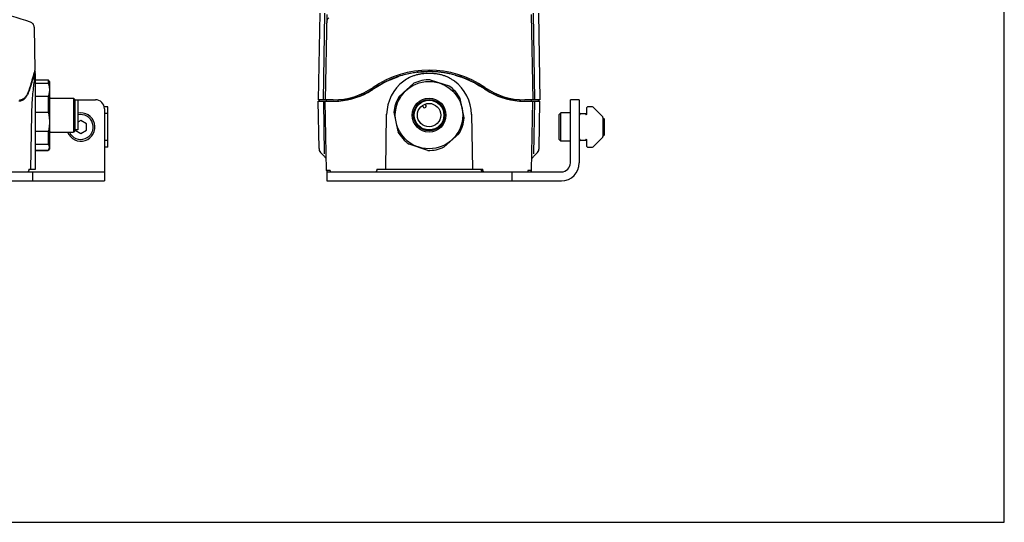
# Model space of a CAD drawing. Header units: inches. Extents: x 0 to 22, y 0 to 17.
# Tile 2 of 3: x 8.3 to 22, y 0 to 7. Entities that reach past the tile are written whole.
import ezdxf

# ---------------------------------------------------------------- set-up
doc = ezdxf.new("R2010")
doc.units = ezdxf.units.IN
doc.header["$LTSCALE"] = 1.21
doc.header["$MEASUREMENT"] = 0
doc.layers.get('0').update_dxf_attribs({"linetype": 'CONTINUOUS'})
for name, color, linetype in [('202476_BL1', 7, 'CONTINUOUS'), ('639971M_CAE_BL5', 7, 'CONTINUOUS'), ('809_314_BL4', 7, 'CONTINUOUS'), ('817_281_BL3', 7, 'CONTINUOUS'), ('950612M_BL8', 7, 'CONTINUOUS')]:
    doc.layers.add(name, color=color, linetype=linetype)

# ---------------------------------------------------------------- blocks, each defined once
blk = doc.blocks.new('202476_BL1', base_point=(9.39, 9.883))
at = {"layer": '202476_BL1', "color": 7, "linetype": 'CONTINUOUS'}
for p, q in [((9.044, 5.891), (9.33, 5.891)), ((9.455, 5.766), (9.455, 4.761)), ((16.075, 5.891), (15.95, 5.891)), ((15.95, 5.011), (15.95, 5.891)), ((16.075, 5.891), (16.075, 5.678)), ((16.075, 5.345), (16.075, 5.011)), ((2.705, 4.886), (9.455, 4.886)), ((8.455, 4.761), (8.455, 4.886)), ((12.555, 4.886), (12.555, 4.761)), ((12.555, 4.886), (15.825, 4.886)), ((15.135, 4.886), (15.135, 4.761)), ((2.705, 4.761), (9.455, 4.761)), ((12.555, 4.761), (15.825, 4.761))]:
    blk.add_line(p, q, dxfattribs=at)
for centre, radius, start, end in [((9.33, 5.766), 0.125, 0, 90), ((15.825, 5.011), 0.25, 270, 360), ((15.825, 5.011), 0.125, 270, 360)]:
    blk.add_arc(centre, radius, start, end, dxfattribs=at)
blk = doc.blocks.new('817_281_BL3', base_point=(9.584, 9.671))
at = {"layer": '817_281_BL3', "color": 6, "linetype": 'CONTINUOUS'}
for p, q in [((12.456, 7.1), (12.435, 5.89)), ((12.51, 5.89), (12.526, 7.1)), ((12.554, 7.08), (12.533, 5.89)), ((15.406, 7.08), (15.427, 5.89)), ((15.433, 7.1), (15.45, 5.89)), ((15.504, 7.1), (15.525, 5.89)), ((8.476, 6.901), (8.486, 6.303)), ((8.481, 6.287), (8.479, 6.282)), ((8.491, 6.284), (8.48, 6.284)), ((8.486, 6.303), (8.481, 6.288)), ((8.481, 6.288), (8.481, 6.287)), ((8.484, 6.262), (8.481, 6.253)), ((8.486, 6.268), (8.484, 6.262)), ((8.49, 6.28), (8.486, 6.268)), ((8.491, 6.258), (8.489, 6.25)), ((8.491, 6.284), (8.49, 6.28)), ((8.491, 6.258), (8.491, 6.284)), ((8.493, 4.925), (8.493, 6.248)), ((13.486, 6.191), (13.485, 6.19)), ((13.581, 6.224), (13.579, 6.223)), ((13.812, 6.273), (13.827, 6.275)), ((14.374, 6.225), (14.371, 6.226)), ((13.212, 6.046), (13.155, 6.01)), ((13.212, 6.046), (13.268, 6.082)), ((13.215, 6.048), (13.212, 6.046)), ((13.268, 6.082), (13.335, 6.121)), ((14.554, 6.156), (14.617, 6.125)), ((14.617, 6.125), (14.684, 6.087)), ((14.684, 6.087), (14.747, 6.046)), ((14.748, 6.046), (14.745, 6.048)), ((14.804, 6.01), (14.747, 6.046)), ((12.943, 5.916), (12.868, 5.895)), ((13.016, 5.941), (12.943, 5.916)), ((13.087, 5.973), (13.016, 5.941)), ((13.155, 6.01), (13.087, 5.973)), ((14.872, 5.973), (14.804, 6.01)), ((14.943, 5.942), (14.872, 5.973)), ((15.016, 5.916), (14.943, 5.942)), ((15.092, 5.895), (15.016, 5.916)), ((12.446, 5.211), (12.434, 5.87)), ((12.434, 5.87), (12.645, 5.87)), ((12.645, 5.89), (12.435, 5.89)), ((12.455, 5.87), (12.455, 5.89)), ((12.455, 5.87), (12.455, 5.89)), ((12.507, 5.87), (12.517, 5.135)), ((12.549, 4.905), (12.533, 5.87)), ((12.552, 5.87), (12.552, 5.89)), ((12.791, 5.881), (12.706, 5.872)), ((12.868, 5.895), (12.791, 5.881)), ((15.168, 5.881), (15.092, 5.895)), ((15.246, 5.873), (15.168, 5.881)), ((15.259, 5.872), (15.246, 5.873)), ((15.525, 5.89), (15.315, 5.89)), ((15.315, 5.87), (15.526, 5.87)), ((15.408, 5.87), (15.408, 5.89)), ((15.41, 4.905), (15.427, 5.87)), ((15.442, 5.135), (15.453, 5.87)), ((15.505, 5.89), (15.505, 5.87)), ((15.505, 5.87), (15.505, 5.89)), ((15.514, 5.211), (15.526, 5.87)), ((8.438, 5.688), (8.422, 4.925)), ((13.376, 4.925), (13.389, 5.688)), ((14.57, 5.688), (14.584, 4.925)), ((12.446, 5.211), (12.447, 5.199)), ((12.447, 5.199), (12.45, 5.187)), ((12.45, 5.187), (12.455, 5.176)), ((12.455, 5.176), (12.461, 5.166)), ((12.461, 5.166), (12.469, 5.157)), ((12.469, 5.157), (12.51, 5.116)), ((15.45, 5.116), (15.491, 5.157)), ((15.491, 5.157), (15.499, 5.166)), ((15.499, 5.166), (15.505, 5.176)), ((15.505, 5.176), (15.51, 5.187)), ((15.51, 5.187), (15.513, 5.199)), ((15.513, 5.199), (15.514, 5.211)), ((12.546, 5.071), (12.542, 5.075)), ((12.542, 5.075), (12.546, 5.071)), ((15.413, 5.071), (15.417, 5.075)), ((15.413, 5.071), (15.417, 5.075)), ((8.402, 4.925), (8.401, 4.905)), ((8.402, 4.925), (8.493, 4.925)), ((12.601, 4.905), (12.549, 4.905)), ((13.252, 4.925), (14.731, 4.925)), ((13.252, 4.925), (13.252, 4.905)), ((14.708, 4.925), (14.708, 4.906)), ((14.731, 4.905), (14.731, 4.925)), ((15.41, 4.905), (15.358, 4.905))]:
    blk.add_line(p, q, dxfattribs=at)
for points in [[(8.476, 6.901), (8.475, 6.907), (8.473, 6.918), (8.47, 6.928), (8.465, 6.938), (8.459, 6.948), (8.452, 6.956), (8.443, 6.963), (8.434, 6.969), (8.424, 6.974)], [(13.335, 6.121), (13.403, 6.155), (13.473, 6.185)], [(13.473, 6.185), (13.543, 6.212), (13.552, 6.215)], [(13.827, 6.275), (13.897, 6.281), (13.91, 6.282)], [(14.342, 6.235), (14.384, 6.222), (14.438, 6.204)], [(14.438, 6.204), (14.495, 6.182), (14.554, 6.156)], [(12.51, 5.116), (12.511, 5.115), (12.514, 5.111), (12.518, 5.107), (12.523, 5.1), (12.528, 5.093), (12.532, 5.087)], [(12.532, 5.087), (12.535, 5.084), (12.542, 5.075)], [(15.417, 5.075), (15.425, 5.084), (15.428, 5.087)], [(15.428, 5.087), (15.431, 5.092), (15.437, 5.1), (15.442, 5.106), (15.446, 5.111), (15.449, 5.115), (15.45, 5.116)]]:
    blk.add_lwpolyline(points, dxfattribs=at)
for centre, radius, start, end in [((7.363, 4.007), 3.15, 70.3275, 90.4026), ((12.626, 6.973), 0.0737, 154.984, 179.0186), ((13.275, 4.771), 5.029, 162.6625, 165.1158), ((13.448, 4.549), 5.251, 161.0672, 163.2603), ((13.257, 4.776), 5.009, 162.5063, 162.6644), ((9.283, 6.097), 0.809, 169.0756, 169.8463), ((8.474, 6.248), 0.0197, 0.0052, 29.379), ((13.98, 4.925), 1.378, 55.5885, 124.4115), ((13.98, 4.925), 1.359, 111.386, 113.2519), ((13.98, 4.927), 1.357, 108.3576, 111.3043), ((13.979, 4.929), 1.355, 107.1495, 108.3575), ((13.98, 4.925), 1.359, 102.8992, 107.0622), ((13.98, 4.924), 1.36, 101.6058, 102.8998), ((13.98, 4.925), 1.358, 98.6665, 101.6068), ((13.98, 4.926), 1.358, 97.0925, 98.6656), ((13.98, 4.924), 1.36, 94.906, 97.0923), ((13.98, 4.923), 1.36, 94.4244, 94.9061), ((13.98, 4.924), 1.36, 92.9621, 94.4244), ((13.98, 4.926), 1.357, 90.7244, 92.9624), ((13.98, 4.929), 1.354, 90.2051, 90.7238), ((13.98, 4.928), 1.356, 88.036, 90.2043), ((13.98, 4.924), 1.359, 85.9369, 88.0362), ((13.98, 4.924), 1.36, 83.6782, 85.9372), ((13.98, 4.926), 1.358, 81.6772, 83.6787), ((13.98, 4.925), 1.359, 79.2605, 81.6762), ((13.98, 4.924), 1.36, 77.4128, 79.2606), ((13.98, 4.925), 1.359, 74.5335, 77.4136), ((13.981, 4.928), 1.355, 73.2602, 74.5335), ((13.981, 4.928), 1.356, 70.8524, 73.1481), ((13.98, 4.926), 1.358, 68.7703, 70.8523), ((13.98, 4.925), 1.359, 66.5687, 68.7703), ((7.854, 6.21), 0.58, 343.2254, 343.6405), ((7.812, 6.222), 0.624, 343.6469, 345.1684), ((13.227, 4.618), 5.02, 163.2783, 163.4694), ((12.645, 6.874), 0.984, 270, 304.4115), ((12.646, 6.872), 1.001, 302.9235, 304.3938), ((13.98, 4.925), 1.358, 120.5602, 124.2693), ((13.981, 4.923), 1.361, 120.0399, 120.5608), ((13.981, 4.924), 1.36, 117.0585, 120.0402), ((13.98, 4.926), 1.358, 115.6819, 117.0586), ((13.98, 5.677), 0.591, 126.6769, 179), ((13.98, 4.925), 1.358, 113.2518, 115.6814), ((13.98, 5.677), 0.591, 1, 53.3231), ((13.98, 4.926), 1.358, 64.4209, 66.569), ((13.98, 4.925), 1.359, 62.85, 64.4204), ((13.979, 4.923), 1.361, 59.9997, 62.8497), ((13.979, 4.923), 1.361, 59.8341, 59.9998), ((13.98, 4.926), 1.357, 55.7291, 59.8368), ((15.314, 6.872), 1.002, 235.6067, 237.0767), ((15.315, 6.874), 0.984, 235.5885, 270), ((12.645, 6.874), 1.004, 274.4685, 302.2055), ((12.645, 6.874), 1.004, 302.201, 302.9241), ((15.314, 6.874), 1.003, 237.0765, 237.4136), ((15.315, 6.874), 1.004, 237.409, 265.5126), ((12.645, 6.871), 1.001, 270.0065, 270.3671), ((12.645, 6.873), 1.002, 270.3672, 271.2633), ((12.645, 6.875), 1.005, 271.2639, 273.4964), ((12.645, 6.876), 1.006, 273.4963, 274.4693), ((15.315, 6.876), 1.005, 265.5117, 266.7939), ((15.315, 6.874), 1.004, 266.7932, 268.9723), ((15.315, 6.872), 1.002, 268.9725, 269.632), ((15.315, 6.871), 1.001, 269.632, 269.9934), ((12.524, 5.213), 0.0787, 200.7226, 225), ((15.435, 5.213), 0.0787, 315, 336.9562), ((12.569, 4.906), 0.0197, 180.9998, 258.9269), ((13.232, 4.906), 0.0197, 270, 359.0002), ((14.728, 4.906), 0.0197, 180, 269.9999), ((14.75, 4.906), 0.0197, 180.9998, 269.9995), ((15.391, 4.906), 0.0197, 270.0074, 358.9984)]:
    blk.add_arc(centre, radius, start, end, dxfattribs=at)
for points, knots in [([(12.559, 7.004), (12.562, 7.01), (12.569, 7.022), (12.579, 7.031), (12.584, 7.034)], [0, 0, 0, 0, 0.498159, 1, 1, 1, 1]), ([(8.487, 6.24), (8.486, 6.235), (8.484, 6.223), (8.479, 6.194), (8.476, 6.169), (8.474, 6.151)], [0, 0, 0, 0, 0.169218, 0.39263, 1, 1, 1, 1]), ([(14.333, 6.151), (14.32, 6.16), (14.294, 6.178), (14.253, 6.2), (14.21, 6.219), (14.173, 6.232), (14.143, 6.24), (14.112, 6.246), (14.081, 6.252), (14.05, 6.255), (14.019, 6.257), (13.98, 6.259), (13.933, 6.257), (13.886, 6.253), (13.848, 6.246), (13.817, 6.24), (13.787, 6.232), (13.75, 6.219), (13.692, 6.194), (13.652, 6.17), (13.627, 6.151)], [0, 0, 0, 0, 0.062367, 0.124831, 0.187315, 0.249816, 0.281077, 0.31234, 0.374895, 0.406191, 0.437483, 0.500044, 0.562613, 0.625199, 0.687746, 0.719011, 0.750277, 0.812787, 0.875284, 1, 1, 1, 1]), ([(8.414, 6.046), (8.412, 6.039), (8.408, 6.025), (8.401, 6.005), (8.393, 5.987), (8.386, 5.97), (8.377, 5.954), (8.369, 5.939), (8.36, 5.926), (8.347, 5.911), (8.334, 5.898), (8.319, 5.887), (8.308, 5.881), (8.296, 5.876), (8.284, 5.873), (8.272, 5.871), (8.264, 5.87), (8.26, 5.87)], [0, 0, 0, 0, 0.087886, 0.171509, 0.250889, 0.326075, 0.397164, 0.464335, 0.527816, 0.587889, 0.699158, 0.75137, 0.801963, 0.851526, 0.90066, 0.94996, 1, 1, 1, 1]), ([(8.269, 5.89), (8.273, 5.89), (8.281, 5.89), (8.292, 5.892), (8.303, 5.895), (8.314, 5.899), (8.324, 5.905), (8.334, 5.911), (8.343, 5.919), (8.352, 5.928), (8.361, 5.938), (8.369, 5.95), (8.377, 5.962), (8.387, 5.981), (8.399, 6.008), (8.406, 6.03), (8.41, 6.042)], [0, 0, 0, 0, 0.051765, 0.102635, 0.153138, 0.203834, 0.255295, 0.308086, 0.362747, 0.419763, 0.479566, 0.542527, 0.608952, 0.679093, 0.83125, 1, 1, 1, 1]), ([(8.474, 6.151), (8.469, 6.12), (8.461, 6.053), (8.45, 5.943), (8.442, 5.819), (8.439, 5.732), (8.438, 5.688)], [0, 0, 0, 0, 0.199386, 0.440978, 0.71246, 1, 1, 1, 1]), ([(8.314, 5.9), (8.31, 5.896), (8.301, 5.89), (8.288, 5.882), (8.274, 5.876), (8.264, 5.873), (8.259, 5.872)], [0, 0, 0, 0, 0.262665, 0.514007, 0.758297, 1, 1, 1, 1]), ([(8.378, 4.886), (8.38, 4.886), (8.385, 4.887), (8.391, 4.89), (8.396, 4.893), (8.399, 4.896), (8.401, 4.901), (8.401, 4.904), (8.401, 4.905)], [0, 0, 0, 0, 0.227504, 0.462122, 0.585835, 0.716066, 0.854493, 1, 1, 1, 1]), ([(12.601, 4.905), (12.601, 4.904), (12.602, 4.902), (12.602, 4.898), (12.602, 4.895), (12.603, 4.892), (12.604, 4.89), (12.605, 4.888), (12.605, 4.888), (12.606, 4.887), (12.607, 4.886), (12.607, 4.886), (12.608, 4.886), (12.608, 4.886)], [0, 0, 0, 0, 0.175088, 0.344512, 0.501816, 0.642375, 0.762606, 0.814486, 0.860736, 0.901569, 0.937611, 0.969903, 1, 1, 1, 1]), ([(15.358, 4.905), (15.358, 4.904), (15.358, 4.902), (15.358, 4.898), (15.357, 4.895), (15.356, 4.892), (15.356, 4.89), (15.355, 4.888), (15.354, 4.888), (15.354, 4.887), (15.353, 4.886), (15.352, 4.886), (15.352, 4.886), (15.352, 4.886)], [0, 0, 0, 0, 0.175094, 0.344524, 0.501832, 0.642393, 0.762621, 0.814498, 0.860745, 0.901575, 0.937613, 0.969903, 1, 1, 1, 1])]:
    blk.add_open_spline(points, degree=3, knots=knots, dxfattribs=at)
blk.add_open_spline([(8.491, 6.258), (8.491, 6.258), (8.491, 6.258), (8.491, 6.258)], degree=3, dxfattribs=at)
blk = doc.blocks.new('809_314_BL4', base_point=(11.483, 9.293))
at = {"layer": '809_314_BL4', "color": 7, "linetype": 'CONTINUOUS'}
for p, q in [((8.493, 6.17), (8.67, 6.17)), ((8.493, 6.122), (8.67, 6.122)), ((8.69, 6.147), (8.67, 6.17)), ((8.67, 6.17), (8.67, 6.122)), ((8.69, 6.147), (8.69, 5.207)), ((13.768, 6.122), (13.563, 5.938)), ((13.997, 6.169), (14.259, 6.083)), ((8.67, 5.938), (8.493, 5.938)), ((8.67, 5.938), (8.67, 5.716)), ((8.702, 5.914), (9.025, 5.914)), ((9.044, 5.894), (9.025, 5.914)), ((9.025, 5.914), (9.025, 5.441)), ((14.47, 5.638), (14.414, 5.908)), ((9.044, 5.894), (9.044, 5.461)), ((9.084, 5.884), (9.044, 5.884)), ((9.084, 5.884), (9.084, 5.471)), ((13.886, 5.811), (13.896, 5.792)), ((13.938, 5.813), (13.928, 5.832)), ((8.493, 5.716), (8.67, 5.716)), ((13.489, 5.716), (13.545, 5.447)), ((8.67, 5.447), (8.493, 5.447)), ((8.67, 5.447), (8.67, 5.272)), ((8.702, 5.441), (9.025, 5.441)), ((9.044, 5.461), (9.025, 5.441)), ((9.084, 5.471), (9.044, 5.471)), ((14.191, 5.233), (14.397, 5.417)), ((8.493, 5.272), (8.67, 5.272)), ((13.963, 5.186), (13.701, 5.272)), ((8.67, 5.186), (8.493, 5.186)), ((8.493, 5.185), (8.67, 5.185)), ((8.67, 5.186), (8.67, 5.185)), ((8.69, 5.207), (8.671, 5.185))]:
    blk.add_line(p, q, dxfattribs=at)
for radius in [0.47, 0.236, 0.217, 0.207, 0.163]:
    blk.add_circle((13.98, 5.677), radius, dxfattribs=at)
for centre, radius, start, end in [((13.98, 5.677), 0.492, 87.9807, 115.4603), ((13.98, 5.677), 0.492, 27.9807, 55.4603), ((8.702, 5.925), 0.0118, 179.9955, 270), ((13.98, 5.677), 0.492, 147.9807, 175.4603), ((13.917, 5.802), 0.0236, 206.7205, 26.7205), ((13.98, 5.677), 0.492, 327.9807, 355.4603), ((8.702, 5.429), 0.0118, 90, 180.0045), ((13.98, 5.677), 0.492, 207.9807, 235.4603), ((13.98, 5.677), 0.492, 267.9807, 295.4603)]:
    blk.add_arc(centre, radius, start, end, dxfattribs=at)
for points, knots in [([(8.67, 6.122), (8.673, 6.114), (8.677, 6.103), (8.681, 6.088), (8.683, 6.076), (8.685, 6.065), (8.687, 6.053), (8.688, 6.042), (8.688, 6.03), (8.688, 6.018), (8.687, 6.007), (8.685, 5.995), (8.683, 5.984), (8.681, 5.972), (8.677, 5.957), (8.673, 5.946), (8.67, 5.938)], [0, 0, 0, 0, 0.12693, 0.189795, 0.252303, 0.314507, 0.376472, 0.438275, 0.499998, 0.561722, 0.623526, 0.685491, 0.747693, 0.810199, 0.873065, 1, 1, 1, 1]), ([(8.67, 5.716), (8.673, 5.705), (8.677, 5.689), (8.681, 5.666), (8.683, 5.649), (8.685, 5.633), (8.687, 5.616), (8.688, 5.599), (8.688, 5.581), (8.688, 5.564), (8.687, 5.547), (8.685, 5.53), (8.683, 5.513), (8.681, 5.497), (8.677, 5.474), (8.673, 5.458), (8.67, 5.447)], [0, 0, 0, 0, 0.125046, 0.187564, 0.25007, 0.312563, 0.375044, 0.437522, 0.499999, 0.562478, 0.624956, 0.687439, 0.749931, 0.812436, 0.874953, 1, 1, 1, 1]), ([(8.688, 5.229), (8.688, 5.231), (8.688, 5.234), (8.687, 5.24), (8.685, 5.245), (8.683, 5.251), (8.681, 5.256), (8.678, 5.261), (8.674, 5.267), (8.672, 5.27), (8.67, 5.272)], [0, 0, 0, 0, 0.115011, 0.231175, 0.349506, 0.470909, 0.596141, 0.725806, 0.860332, 1, 1, 1, 1]), ([(8.67, 5.186), (8.672, 5.187), (8.674, 5.191), (8.678, 5.196), (8.681, 5.202), (8.683, 5.207), (8.685, 5.212), (8.687, 5.218), (8.688, 5.223), (8.688, 5.227), (8.688, 5.229)], [0, 0, 0, 0, 0.139668, 0.274194, 0.403859, 0.529091, 0.650494, 0.768825, 0.884989, 1, 1, 1, 1])]:
    blk.add_open_spline(points, degree=3, knots=knots, dxfattribs=at)
blk = doc.blocks.new('639971M_CAE_BL5', base_point=(12.576, 10.282))
at = {"layer": '639971M_CAE_BL5', "color": 7, "linetype": 'CONTINUOUS'}
for p, q in [((9.5, 5.793), (9.452, 5.793)), ((9.5, 5.23), (9.5, 5.793)), ((16.18, 5.69), (16.18, 5.783)), ((16.253, 5.793), (16.19, 5.793)), ((16.397, 5.658), (16.268, 5.787)), ((9.5, 5.698), (9.455, 5.698)), ((16.075, 5.678), (16.075, 5.345)), ((16.095, 5.698), (16.165, 5.698)), ((16.165, 5.698), (16.165, 5.69)), ((16.403, 5.644), (16.403, 5.379)), ((16.268, 5.236), (16.397, 5.365)), ((9.5, 5.325), (9.455, 5.325)), ((9.5, 5.23), (9.455, 5.23)), ((16.165, 5.325), (16.095, 5.325)), ((16.165, 5.332), (16.165, 5.325)), ((16.18, 5.24), (16.18, 5.332)), ((16.19, 5.23), (16.253, 5.23))]:
    blk.add_line(p, q, dxfattribs=at)
for centre, radius, start, end in [((16.19, 5.783), 0.01, 90, 180), ((16.253, 5.773), 0.02, 45, 90), ((16.095, 5.678), 0.02, 90, 180), ((16.172, 5.69), 0.0075, 180, 360), ((16.383, 5.644), 0.02, 0, 45), ((16.383, 5.379), 0.02, 315, 360), ((16.095, 5.345), 0.02, 180, 270), ((16.172, 5.332), 0.0075, 0, 180), ((16.19, 5.24), 0.01, 180, 270), ((16.253, 5.25), 0.02, 270, 315)]:
    blk.add_arc(centre, radius, start, end, dxfattribs=at)
blk = doc.blocks.new('950612M_BL8', base_point=(12.675, 10.333))
at = {"layer": '950612M_BL8', "color": 7, "linetype": 'CONTINUOUS'}
for p, q in [((15.816, 5.708), (15.792, 5.684)), ((15.792, 5.338), (15.792, 5.684)), ((15.95, 5.708), (15.816, 5.708)), ((15.816, 5.314), (15.816, 5.708)), ((16.403, 5.629), (16.418, 5.629)), ((16.418, 5.629), (16.422, 5.625)), ((16.418, 5.629), (16.418, 5.393)), ((9.125, 5.602), (9.084, 5.578)), ((9.204, 5.557), (9.125, 5.602)), ((9.204, 5.466), (9.204, 5.557)), ((16.422, 5.625), (16.422, 5.397)), ((9.046, 5.471), (9.046, 5.466)), ((9.046, 5.466), (9.125, 5.42)), ((9.125, 5.42), (9.204, 5.466)), ((16.403, 5.393), (16.418, 5.393)), ((16.418, 5.393), (16.422, 5.397)), ((15.816, 5.314), (15.792, 5.338)), ((15.95, 5.314), (15.816, 5.314))]:
    blk.add_line(p, q, dxfattribs=at)
for radius, start, end in [(0.197, 200.8089, 102.1768), (0.173, 203.8107, 103.8642)]:
    blk.add_arc((9.125, 5.511), radius, start, end, dxfattribs=at)

msp = doc.modelspace()

# ---------------------------------------------------------------- linework, layer by layer
at = {"color": 7, "linetype": 'CONTINUOUS'}
for p, q in [((22, 0), (22, 17)), ((0, 0), (22, 0))]:
    msp.add_line(p, q, dxfattribs=at)

# ---------------------------------------------------------------- block references
at = {"layer": '202476_BL1'}
msp.add_blockref('202476_BL1', (9.39, 9.883), dxfattribs=at)
at = {"layer": '639971M_CAE_BL5'}
msp.add_blockref('639971M_CAE_BL5', (12.576, 10.282), dxfattribs=at)
at = {"layer": '809_314_BL4'}
msp.add_blockref('809_314_BL4', (11.483, 9.293), dxfattribs=at)
at = {"layer": '817_281_BL3'}
msp.add_blockref('817_281_BL3', (9.584, 9.671), dxfattribs=at)
at = {"layer": '950612M_BL8'}
msp.add_blockref('950612M_BL8', (12.675, 10.333), dxfattribs=at)

doc.saveas('drawing.dxf')
